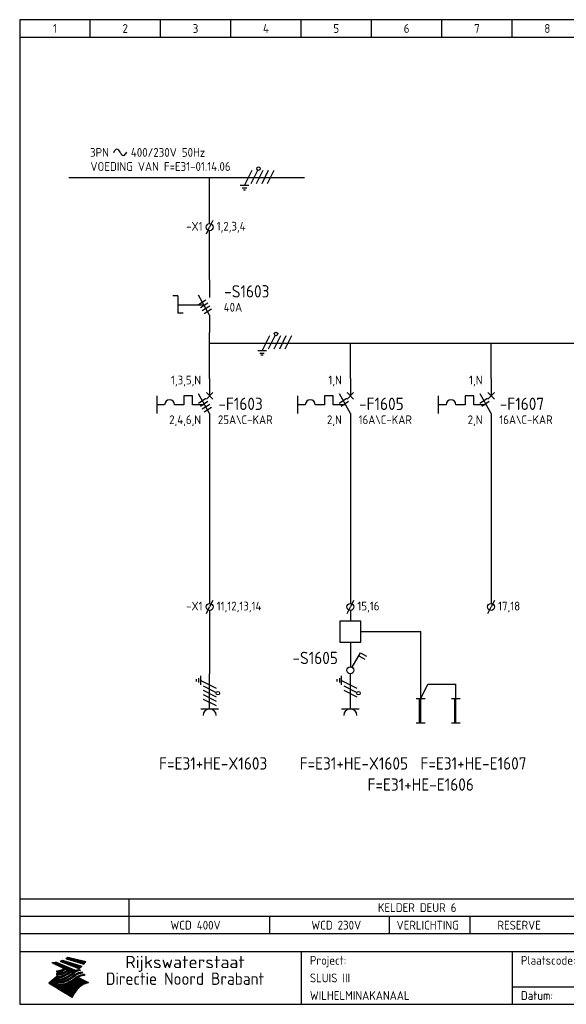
# Model space of a CAD drawing. Extents: x 10 to 410, y 10 to 290.
# Tile 1 of 2: x 10 to 165, y 10 to 290. Entities that reach past the tile are written whole.
import ezdxf
from ezdxf.enums import TextEntityAlignment as Align

# ---------------------------------------------------------------- set-up
doc = ezdxf.new("R2010")
doc.units = 0
doc.header["$LTSCALE"] = 10
doc.header["$MEASUREMENT"] = 0
doc.layers.get('0').update_dxf_attribs({"linetype": 'CONTINUOUS'})
for name, color, linetype in [('0-25', 7, 'CONTINUOUS'), ('0-35', 2, 'CONTINUOUS'), ('0-50', 3, 'CONTINUOUS'), ('B-25', 7, 'CONTINUOUS'), ('B-35', 2, 'CONTINUOUS'), ('S-25', 7, 'CONTINUOUS'), ('S-70', 5, 'CONTINUOUS')]:
    doc.layers.add(name, color=color, linetype=linetype)
doc.styles.add('ISO', font='iso.shx')
doc.styles.get("Standard").update_dxf_attribs({"font": 'iso.shx'})

# ---------------------------------------------------------------- blocks, each defined once
blk = doc.blocks.new('0009')
at = {"layer": 'S-25'}
for p, q in [((-1.09, -2.19), (1.09, 2.19)), ((0.78, -1.56), (2.66, 2.19)), ((2.34, -1.56), (4.22, 2.19)), ((3.91, -1.56), (5.78, 2.19)), ((5.47, -1.56), (7.34, 2.19)), ((0.16, -2.19), (-2.34, -2.19)), ((-1.72, -2.81), (-0.47, -2.81)), ((-0.78, -3.44), (-1.41, -3.44))]:
    blk.add_line(p, q, dxfattribs=at)
blk.add_circle((2.88, 2.63), 0.5, dxfattribs=at)
blk = doc.blocks.new('0002')
at = {"layer": 'S-25'}
for p, q in [((0, 0), (0, -5)), ((-15, -5), (-15, -10)), ((-7.35, -5), (-7.35, -7.5)), ((-4.85, -5), (-7.35, -5)), ((-4.85, -7.5), (-4.85, -5)), ((0, -10), (-3.12, -4.38)), ((0.94, -4.06), (-0.94, -5.94)), ((-0.94, -4.06), (0.94, -5.94)), ((-12.8, -7.5), (-15, -7.5)), ((-7.35, -7.5), (-10, -7.5)), ((-1.39, -7.5), (-4.85, -7.5)), ((0, -10), (0, -15))]:
    blk.add_line(p, q, dxfattribs=at)
blk.add_arc((-11.4, -7.5), 1.4, 0, 180, dxfattribs=at)
at = {"layer": 'B-25'}
for tag, p in [('KN1', (-2.43, -1.73)), ('KN2', (-2.43, -13.01))]:
    blk.add_attdef(tag, text='', height=2.5, dxfattribs=at).set_placement(p, align=Align.RIGHT)
blk.add_attdef('OM1', (5.91, -13.01), '', height=2.5, dxfattribs=at)
at = {"layer": 'B-35'}
blk.add_attdef('KT', (6.05, -8.99), '', height=3.5, dxfattribs=at)
blk = doc.blocks.new('0033')
at = {"layer": 'S-25'}
for p in [(-0.94, -1.88), (0.94, 1.88)]:
    blk.add_line(p, (0, 0), dxfattribs=at)
blk.add_circle((0, 0), 1, dxfattribs=at)
at = {"layer": 'B-25'}
blk.add_attdef('KT', text='', height=2.5, dxfattribs=at).set_placement((-2, -1), align=Align.RIGHT)
blk.add_attdef('KN1', (2, -1.01), '', height=2.5, dxfattribs=at)
blk = doc.blocks.new('0303B2C')
at = {"layer": '0-25'}
for p, q in [((0, -10), (0, 0)), ((-3.75, -2.19), (-3.75, -1.56)), ((-3.12, -1.25), (-3.12, -2.5)), ((-2.5, -3.12), (-2.5, -0.62)), ((-2.5, -1.88), (1.88, -4.06)), ((-1.88, -3.44), (1.88, -5.31)), ((-1.88, -4.69), (1.88, -6.56)), ((-1.88, -5.94), (1.88, -7.81)), ((-1.88, -7.19), (1.88, -9.06)), ((-2.5, -10), (2.5, -10))]:
    blk.add_line(p, q, dxfattribs=at)
blk.add_circle((2.32, -5.54), 0.5, dxfattribs=at)
blk.add_arc((0, -11.88), 1.88, 0, 180, dxfattribs=at)
at = {"layer": '0-25', "style": 'ISO'}
blk.add_attdef('GR', (5, -15), '', height=2.5, dxfattribs=at)
at = {"layer": '0-35', "style": 'ISO'}
blk.add_attdef('KT', (5, -11), '', height=3.5, dxfattribs=at)
blk = doc.blocks.new('A$C57B5337A')
at = {"layer": 'S-25'}
for p, q in [((6.88, 15), (6.88, 10)), ((6.88, 5), (3.76, 10.63)), ((6.88, 5), (6.88, 0))]:
    blk.add_line(p, q, dxfattribs=at)
at = {"layer": 'B-25'}
for tag, p in [('KN1', (4.45, 12.27)), ('KN2', (4.45, 0.99))]:
    blk.add_attdef(tag, text='', height=2.5, dxfattribs=at).set_placement(p, align=Align.RIGHT)
blk.add_attdef('OM1', (10.88, 1.99), '', height=2.5, dxfattribs=at)
at = {"layer": 'B-35'}
blk.add_attdef('KT', (11.02, 6.01), '', height=3.5, dxfattribs=at)
blk = doc.blocks.new('KADERA3')
at = {"layer": '0-25'}
for p, q in [((30, 285), (30, 290)), ((50, 285), (50, 290)), ((70, 285), (70, 290)), ((90, 285), (90, 290)), ((110, 285), (110, 290)), ((130, 285), (130, 290)), ((150, 285), (150, 290)), ((10, 285), (410, 285)), ((410, 35), (10, 35)), ((410, 30), (10, 30)), ((150, 15), (335, 15))]:
    blk.add_line(p, q, dxfattribs=at)
at = {"layer": '0-25', "color": 7}
for p, q in [((21.94, 22.42), (22.53, 22.42)), ((22.06, 22.48), (22.36, 22.48)), ((22.18, 22.53), (27.65, 20.8)), ((22.18, 22.53), (27.65, 20.8)), ((23.14, 22.99), (28.22, 21.46)), ((23.14, 22.99), (28.22, 21.46)), ((23.15, 22.98), (25.33, 22.98)), ((23.23, 23.04), (25.09, 23.04)), ((23.32, 23.1), (24.84, 23.1)), ((23.34, 22.93), (25.57, 22.93)), ((23.4, 23.15), (24.6, 23.15)), ((23.49, 23.21), (24.36, 23.21)), ((23.52, 22.87), (25.81, 22.87)), ((23.57, 23.27), (24.12, 23.27)), ((23.64, 23.32), (23.87, 23.32)), ((23.7, 23.36), (28.82, 22.17)), ((23.7, 23.36), (28.82, 22.17)), ((23.71, 22.82), (26.06, 22.82)), ((23.9, 22.76), (26.3, 22.76)), ((24.09, 22.7), (26.54, 22.7)), ((24.27, 22.65), (26.78, 22.65)), ((24.46, 22.59), (27.03, 22.59)), ((24.65, 22.53), (27.27, 22.53)), ((24.84, 22.48), (27.51, 22.48)), ((25.02, 22.42), (27.75, 22.42)), ((19.1, 21.89), (25.12, 19)), ((19.1, 21.89), (25.12, 19)), ((19.17, 21.86), (20.7, 21.86)), ((19.29, 21.8), (20.83, 21.8)), ((19.4, 21.75), (20.96, 21.75)), ((19.52, 21.69), (21.09, 21.69)), ((19.64, 21.63), (21.22, 21.63)), ((19.74, 21.92), (20.56, 21.92)), ((19.75, 21.58), (21.36, 21.58)), ((19.87, 21.52), (21.49, 21.52)), ((19.99, 21.47), (21.62, 21.47)), ((20.11, 21.41), (21.75, 21.41)), ((20.22, 21.35), (21.88, 21.35)), ((20.25, 21.97), (20.43, 21.97)), ((20.34, 21.3), (22.02, 21.3)), ((20.38, 21.99), (26.02, 19.59)), ((20.38, 21.99), (26.02, 19.59)), ((20.46, 21.24), (22.15, 21.24)), ((20.57, 21.18), (22.28, 21.18)), ((20.69, 21.13), (22.41, 21.13)), ((20.81, 21.07), (22.55, 21.07)), ((20.92, 21.02), (22.68, 21.02)), ((21.04, 20.96), (22.81, 20.96)), ((21.16, 20.9), (22.94, 20.9)), ((21.19, 19.61), (22.35, 19.61)), ((21.27, 20.85), (23.07, 20.85)), ((21.39, 20.79), (23.21, 20.79)), ((21.42, 19.67), (22.47, 19.67)), ((21.47, 22.25), (26.83, 20.19)), ((21.47, 22.25), (26.83, 20.19)), ((21.49, 22.25), (23.07, 22.25)), ((21.51, 20.73), (23.34, 20.73)), ((21.6, 22.2), (23.25, 22.2)), ((21.62, 19.72), (22.59, 19.72)), ((21.63, 20.68), (23.47, 20.68)), ((21.65, 22.31), (22.89, 22.31)), ((21.74, 20.62), (23.6, 20.62)), ((21.75, 22.14), (23.42, 22.14)), ((21.8, 22.37), (22.71, 22.37)), ((21.8, 19.78), (22.69, 19.78)), ((21.86, 20.57), (23.73, 20.57)), ((21.9, 22.08), (23.6, 22.08)), ((21.96, 19.83), (22.79, 19.83)), ((21.98, 20.51), (23.87, 20.51)), ((22.04, 22.03), (23.78, 22.03)), ((22.09, 20.45), (24, 20.45)), ((22.11, 19.89), (22.89, 19.89)), ((22.19, 21.97), (23.96, 21.97)), ((22.21, 20.4), (24.13, 20.4)), ((22.24, 19.95), (22.99, 19.95)), ((22.33, 20.34), (24.26, 20.34)), ((22.34, 21.92), (24.13, 21.92)), ((22.37, 20), (23.08, 20)), ((22.44, 20.28), (24.4, 20.28)), ((22.48, 21.86), (24.31, 21.86)), ((22.49, 20.06), (23.04, 20.06)), ((22.56, 20.23), (24.53, 20.23)), ((22.61, 20.12), (22.93, 20.12)), ((22.63, 21.8), (24.49, 21.8)), ((22.68, 20.17), (24.66, 20.17)), ((22.71, 20.17), (22.82, 20.17)), ((23.11, 20.02), (22.77, 20.2)), ((23.11, 20.02), (22.77, 20.2)), ((22.78, 21.75), (24.67, 21.75)), ((22.79, 20.12), (24.79, 20.12)), ((22.91, 20.06), (24.92, 20.06)), ((22.92, 21.69), (24.85, 21.69)), ((23.03, 20), (25.06, 20)), ((23.07, 21.63), (25.02, 21.63)), ((23.15, 19.95), (25.19, 19.95)), ((23.22, 21.58), (25.2, 21.58)), ((23.26, 19.89), (25.32, 19.89)), ((23.3, 19.61), (23.88, 19.61)), ((23.36, 21.52), (25.38, 21.52)), ((23.38, 19.83), (25.45, 19.83)), ((23.39, 19.67), (23.81, 19.67)), ((23.45, 19.7), (23.58, 19.79)), ((23.45, 19.7), (23.58, 19.79)), ((23.48, 19.72), (23.7, 19.72)), ((23.5, 19.78), (25.58, 19.78)), ((23.51, 21.47), (25.56, 21.47)), ((23.56, 19.78), (23.59, 19.78)), ((23.56, 19.39), (23.9, 19.62)), ((23.56, 19.39), (23.9, 19.62)), ((23.58, 19.79), (23.9, 19.62)), ((23.58, 19.79), (23.9, 19.62)), ((23.61, 19.72), (25.72, 19.72)), ((23.66, 21.41), (25.74, 21.41)), ((23.73, 19.67), (25.85, 19.67)), ((23.8, 21.35), (25.91, 21.35)), ((23.85, 19.61), (25.98, 19.61)), ((23.95, 21.3), (26.09, 21.3)), ((24.09, 21.24), (26.27, 21.24)), ((24.24, 21.18), (26.45, 21.18)), ((24.39, 21.13), (26.62, 21.13)), ((24.53, 21.07), (26.8, 21.07)), ((24.68, 21.02), (26.98, 21.02)), ((24.83, 20.96), (27.16, 20.96)), ((24.97, 20.9), (27.34, 20.9)), ((25.12, 20.85), (27.51, 20.85)), ((25.21, 22.37), (28, 22.37)), ((25.27, 20.79), (27.63, 20.79)), ((25.4, 22.31), (28.24, 22.31)), ((25.41, 20.73), (27.57, 20.73)), ((25.56, 20.68), (27.51, 20.68)), ((25.58, 22.25), (28.48, 22.25)), ((25.71, 20.62), (27.44, 20.62)), ((25.77, 22.2), (28.72, 22.2)), ((25.85, 20.57), (27.37, 20.57)), ((25.96, 22.14), (28.79, 22.14)), ((26, 20.51), (27.29, 20.51)), ((26.06, 19.61), (26.85, 19.61)), ((26.15, 22.08), (28.75, 22.08)), ((26.15, 20.45), (27.22, 20.45)), ((26.21, 19.67), (27.23, 19.67)), ((26.29, 20.4), (27.14, 20.4)), ((26.33, 22.03), (28.71, 22.03)), ((26.44, 20.34), (27.06, 20.34)), ((26.44, 19.72), (27.18, 19.72)), ((26.52, 21.97), (28.66, 21.97)), ((26.59, 20.28), (26.97, 20.28)), ((26.71, 21.92), (28.62, 21.92)), ((26.73, 20.23), (26.89, 20.23)), ((26.9, 21.86), (28.57, 21.86)), ((27.08, 21.8), (28.52, 21.8)), ((27.13, 19.78), (27.25, 19.64)), ((27.13, 19.78), (27.25, 19.64)), ((27.27, 21.75), (28.48, 21.75)), ((27.46, 21.69), (28.43, 21.69)), ((27.65, 21.63), (28.38, 21.63)), ((27.83, 21.58), (28.33, 21.58)), ((28.02, 21.52), (28.28, 21.52)), ((28.21, 21.47), (28.22, 21.47)), ((20.58, 17.88), (18.3, 16)), ((20.58, 17.88), (18.3, 16)), ((19.33, 16.85), (21.07, 16.85)), ((19.4, 16.91), (21.55, 16.91)), ((19.47, 16.97), (21.88, 16.97)), ((19.54, 17.02), (22.13, 17.02)), ((19.61, 17.08), (22.34, 17.08)), ((19.67, 17.13), (20.6, 17.13)), ((19.74, 17.19), (20.6, 17.19)), ((19.81, 17.25), (20.6, 17.25)), ((19.88, 17.3), (20.6, 17.3)), ((19.95, 17.36), (20.6, 17.36)), ((20.01, 17.42), (20.6, 17.42)), ((20.08, 17.47), (20.93, 17.47)), ((20.15, 17.53), (21.26, 17.53)), ((20.22, 17.58), (21.51, 17.58)), ((20.29, 17.64), (21.72, 17.64)), ((20.35, 17.7), (21.9, 17.7)), ((20.42, 17.75), (22.07, 17.75)), ((20.49, 17.81), (22.22, 17.81)), ((20.56, 17.87), (22.36, 17.87)), ((20.6, 19.11), (20.58, 19.51)), ((20.6, 19.11), (20.58, 19.51)), ((20.58, 19.5), (22.09, 19.5)), ((20.58, 19.44), (21.95, 19.44)), ((20.59, 19.38), (21.79, 19.38)), ((20.59, 19.33), (21.62, 19.33)), ((20.59, 19.27), (21.42, 19.27)), ((20.6, 19.22), (21.2, 19.22)), ((20.6, 19.16), (20.93, 19.16)), ((20.6, 19.11), (20.69, 19.12)), ((20.6, 19.11), (20.69, 19.12)), ((20.6, 18.79), (20.77, 18.81)), ((20.6, 18.79), (20.77, 18.81)), ((20.6, 18.29), (20.6, 18.79)), ((20.6, 18.29), (20.6, 18.79)), ((20.6, 18.77), (22.46, 18.77)), ((20.6, 18.71), (22.33, 18.71)), ((20.6, 18.65), (22.19, 18.65)), ((20.6, 18.6), (22.04, 18.6)), ((20.6, 18.54), (21.87, 18.54)), ((20.6, 18.48), (21.68, 18.48)), ((20.6, 18.43), (21.46, 18.43)), ((20.6, 18.37), (21.21, 18.37)), ((20.6, 18.32), (20.87, 18.32)), ((20.6, 18.29), (20.88, 18.32)), ((20.6, 18.29), (20.88, 18.32)), ((20.6, 17.88), (20.86, 17.91)), ((20.6, 17.88), (20.86, 17.91)), ((20.6, 17.43), (20.97, 17.48)), ((20.6, 17.43), (20.97, 17.48)), ((20.6, 17.43), (20.6, 17.09)), ((20.6, 17.43), (20.6, 17.09)), ((20.6, 17.09), (21.26, 17.16)), ((20.6, 17.09), (21.26, 17.16)), ((20.6, 16.8), (21.37, 16.89)), ((20.6, 16.8), (21.37, 16.89)), ((20.6, 16.8), (20.6, 16.45)), ((20.6, 16.8), (20.6, 16.45)), ((20.9, 19.55), (22.23, 19.55)), ((20.9, 18.82), (22.59, 18.82)), ((20.98, 17.92), (22.5, 17.92)), ((21.02, 17.13), (22.53, 17.13)), ((21.32, 18.88), (22.71, 18.88)), ((21.32, 17.98), (22.62, 17.98)), ((21.47, 17.19), (22.7, 17.19)), ((21.59, 18.03), (22.74, 18.03)), ((21.61, 18.93), (22.82, 18.93)), ((21.77, 17.25), (22.85, 17.25)), ((21.8, 18.09), (22.85, 18.09)), ((21.84, 18.99), (22.92, 18.99)), ((21.99, 18.15), (22.95, 18.15)), ((22.01, 17.3), (22.99, 17.3)), ((22.03, 19.05), (23.03, 19.05)), ((22.16, 18.2), (23.05, 18.2)), ((22.21, 19.1), (23.12, 19.1)), ((22.21, 17.36), (23.12, 17.36)), ((22.31, 18.26), (23.15, 18.26)), ((22.36, 19.16), (23.22, 19.16)), ((22.39, 17.42), (23.24, 17.42)), ((22.45, 18.32), (23.24, 18.32)), ((22.51, 19.22), (23.3, 19.22)), ((22.56, 17.47), (23.36, 17.47)), ((22.59, 18.37), (23.33, 18.37)), ((22.64, 19.27), (23.39, 19.27)), ((22.71, 18.43), (23.42, 18.43)), ((22.71, 17.53), (23.47, 17.53)), ((22.77, 19.33), (23.47, 19.33)), ((22.83, 18.48), (23.5, 18.48)), ((22.84, 17.58), (23.57, 17.58)), ((22.89, 19.38), (23.55, 19.38)), ((22.94, 18.54), (23.58, 18.54)), ((22.96, 16.85), (23.86, 16.85)), ((22.97, 17.64), (23.67, 17.64)), ((23, 19.44), (23.63, 19.44)), ((23.04, 18.6), (23.66, 18.6)), ((23.1, 19.5), (23.72, 19.5)), ((23.1, 17.7), (23.77, 17.7)), ((23.12, 16.91), (23.96, 16.91)), ((23.14, 18.65), (23.74, 18.65)), ((23.21, 19.55), (23.8, 19.55)), ((23.21, 17.75), (23.86, 17.75)), ((23.24, 18.71), (23.82, 18.71)), ((23.26, 16.97), (24.05, 16.97)), ((23.32, 17.81), (23.95, 17.81)), ((23.33, 18.77), (23.91, 18.77)), ((23.39, 17.02), (24.14, 17.02)), ((23.42, 18.82), (23.99, 18.82)), ((23.42, 17.87), (24.03, 17.87)), ((23.51, 18.88), (24.07, 18.88)), ((23.52, 17.92), (24.11, 17.92)), ((23.52, 17.08), (24.22, 17.08)), ((23.54, 18.9), (24.3, 19.42)), ((23.54, 18.9), (24.3, 19.42)), ((23.59, 18.93), (24.15, 18.93)), ((23.62, 17.98), (24.2, 17.98)), ((23.63, 17.13), (24.3, 17.13)), ((23.65, 18.59), (24.62, 19.25)), ((23.65, 18.59), (24.62, 19.25)), ((23.67, 18.99), (24.23, 18.99)), ((23.71, 18.03), (24.28, 18.03)), ((23.75, 19.05), (24.32, 19.05)), ((23.75, 17.19), (24.38, 17.19)), ((23.79, 18.09), (24.36, 18.09)), ((23.83, 19.1), (24.4, 19.1)), ((23.85, 17.25), (24.46, 17.25)), ((23.88, 18.15), (24.44, 18.15)), ((23.92, 19.16), (24.48, 19.16)), ((23.94, 18.19), (25.23, 19.07)), ((23.94, 18.19), (25.23, 19.07)), ((23.95, 17.3), (24.55, 17.3)), ((23.96, 19.55), (25.96, 19.55)), ((23.96, 18.2), (24.53, 18.2)), ((24, 19.22), (24.56, 19.22)), ((24.04, 18.26), (24.61, 18.26)), ((24.05, 17.36), (24.63, 17.36)), ((24.06, 17.88), (25.34, 18.76)), ((24.06, 17.88), (25.34, 18.76)), ((24.08, 19.5), (25.88, 19.5)), ((24.08, 19.27), (24.58, 19.27)), ((24.13, 18.32), (24.69, 18.32)), ((24.14, 17.42), (24.71, 17.42)), ((24.16, 19.33), (24.47, 19.33)), ((24.2, 19.44), (25.79, 19.44)), ((24.21, 18.37), (24.77, 18.37)), ((24.23, 17.47), (24.79, 17.47)), ((24.24, 17.48), (25.52, 18.36)), ((24.24, 17.48), (25.52, 18.36)), ((24.25, 19.38), (24.36, 19.38)), ((24.29, 18.43), (24.85, 18.43)), ((24.3, 19.42), (24.62, 19.25)), ((24.3, 19.42), (24.62, 19.25)), ((24.31, 19.38), (25.71, 19.38)), ((24.31, 17.53), (24.87, 17.53)), ((24.35, 17.17), (25.64, 18.05)), ((24.35, 17.17), (25.64, 18.05)), ((24.37, 18.48), (24.94, 18.48)), ((24.39, 17.58), (24.96, 17.58)), ((24.43, 19.33), (25.62, 19.33)), ((24.45, 18.54), (25.02, 18.54)), ((24.47, 17.64), (25.04, 17.64)), ((24.54, 18.6), (25.1, 18.6)), ((24.55, 19.27), (25.54, 19.27)), ((24.56, 17.7), (25.12, 17.7)), ((24.62, 18.65), (25.18, 18.65)), ((24.63, 16.72), (25.91, 17.6)), ((24.63, 16.72), (25.91, 17.6)), ((24.64, 17.75), (25.2, 17.75)), ((24.67, 19.22), (25.45, 19.22)), ((24.7, 18.71), (25.27, 18.71)), ((24.72, 17.81), (25.29, 17.81)), ((24.78, 19.16), (25.37, 19.16)), ((24.78, 18.77), (25.34, 18.77)), ((24.8, 17.87), (25.37, 17.87)), ((24.82, 16.85), (28.23, 16.85)), ((24.87, 18.82), (25.4, 18.82)), ((24.89, 17.92), (25.45, 17.92)), ((24.9, 19.1), (25.28, 19.1)), ((24.9, 16.91), (28.11, 16.91)), ((24.95, 18.88), (25.45, 18.88)), ((24.97, 17.98), (25.53, 17.98)), ((24.99, 16.97), (28, 16.97)), ((25.02, 19.05), (25.2, 19.05)), ((25.03, 18.93), (25.51, 18.93)), ((25.05, 18.03), (25.61, 18.03)), ((25.07, 17.02), (27.89, 17.02)), ((25.11, 18.99), (25.57, 18.99)), ((26.02, 19.59), (25.12, 19)), ((26.02, 19.59), (25.12, 19)), ((25.13, 18.09), (25.68, 18.09)), ((25.15, 17.08), (27.77, 17.08)), ((25.19, 19.05), (25.63, 19.05)), ((25.21, 18.15), (25.75, 18.15)), ((25.23, 17.13), (27.66, 17.13)), ((25.26, 19.1), (25.7, 19.1)), ((25.3, 18.2), (25.82, 18.2)), ((25.31, 17.19), (27.55, 17.19)), ((25.33, 19.16), (25.77, 19.16)), ((25.38, 18.26), (25.89, 18.26)), ((25.39, 19.22), (25.85, 19.22)), ((25.4, 17.25), (27.43, 17.25)), ((25.46, 18.32), (25.97, 18.32)), ((25.47, 19.27), (25.93, 19.27)), ((25.48, 17.3), (27.32, 17.3)), ((25.54, 19.33), (26.03, 19.33)), ((25.54, 18.37), (26.06, 18.37)), ((25.56, 17.36), (27.21, 17.36)), ((25.62, 18.43), (26.14, 18.43)), ((25.63, 19.38), (26.13, 19.38)), ((25.64, 17.42), (27.1, 17.42)), ((25.7, 18.48), (26.24, 18.48)), ((25.72, 19.44), (26.24, 19.44)), ((25.73, 17.47), (26.98, 17.47)), ((25.79, 18.54), (26.34, 18.54)), ((25.81, 17.53), (26.87, 17.53)), ((25.82, 19.5), (26.36, 19.5)), ((25.89, 18.6), (26.46, 18.6)), ((25.89, 17.58), (26.76, 17.58)), ((25.93, 19.55), (26.53, 19.55)), ((25.96, 17.64), (26.64, 17.64)), ((25.99, 18.65), (26.58, 18.65)), ((26.04, 17.7), (26.59, 17.7)), ((26.1, 18.71), (26.72, 18.71)), ((26.12, 17.75), (26.67, 17.75)), ((26.2, 17.81), (26.76, 17.81)), ((26.23, 18.77), (26.89, 18.77)), ((26.29, 17.87), (26.86, 17.87)), ((26.37, 18.82), (27.09, 18.82)), ((26.39, 17.92), (26.97, 17.92)), ((26.49, 17.98), (27.09, 17.98)), ((26.53, 18.88), (27.34, 18.88)), ((26.56, 17.68), (29.54, 16.2)), ((26.56, 17.68), (29.54, 16.2)), ((26.6, 18.03), (27.22, 18.03)), ((26.72, 18.09), (27.38, 18.09)), ((26.73, 18.93), (27.66, 18.93)), ((26.85, 18.15), (27.56, 18.15)), ((26.99, 18.99), (27.9, 18.99)), ((27, 18.2), (27.8, 18.2)), ((27.18, 18.26), (28.13, 18.26)), ((27.26, 19.05), (27.84, 19.05)), ((27.39, 18.32), (28.47, 18.32)), ((27.7, 18.37), (28.49, 18.37)), ((27.78, 19.1), (27.93, 18.96)), ((27.78, 19.1), (27.93, 18.96)), ((28, 18.43), (28.44, 18.43)), ((28.39, 18.48), (28.54, 18.32)), ((28.39, 18.48), (28.54, 18.32)), ((24.94, 11.97), (18.3, 16)), ((24.94, 11.97), (18.3, 16)), ((18.31, 16.01), (20.96, 16.01)), ((18.38, 16.07), (21.46, 16.07)), ((18.38, 15.95), (20.6, 15.95)), ((18.45, 16.12), (21.88, 16.12)), ((18.47, 15.9), (20.6, 15.9)), ((18.52, 16.18), (22.15, 16.18)), ((18.57, 15.84), (20.6, 15.84)), ((18.59, 16.23), (22.38, 16.23)), ((18.65, 16.29), (22.58, 16.29)), ((18.66, 15.78), (20.6, 15.78)), ((18.72, 16.35), (22.75, 16.35)), ((18.75, 15.73), (20.6, 15.73)), ((18.79, 16.4), (22.91, 16.4)), ((18.85, 15.67), (20.6, 15.67)), ((18.86, 16.46), (20.6, 16.46)), ((18.93, 16.52), (20.6, 16.52)), ((18.94, 15.62), (20.6, 15.62)), ((18.99, 16.57), (20.6, 16.57)), ((19.03, 15.56), (27.83, 15.56)), ((19.06, 16.63), (20.6, 16.63)), ((19.12, 15.5), (27.75, 15.5)), ((19.13, 16.68), (20.6, 16.68)), ((19.2, 16.74), (20.6, 16.74)), ((19.22, 15.45), (27.66, 15.45)), ((19.27, 16.8), (20.6, 16.8)), ((19.31, 15.39), (27.58, 15.39)), ((19.4, 15.33), (27.5, 15.33)), ((19.49, 15.28), (27.43, 15.28)), ((19.59, 15.22), (27.36, 15.22)), ((19.68, 15.17), (27.29, 15.17)), ((19.77, 15.11), (27.22, 15.11)), ((19.86, 15.05), (27.15, 15.05)), ((19.96, 15), (27.09, 15)), ((20.05, 14.94), (27.02, 14.94)), ((20.14, 14.88), (26.96, 14.88)), ((20.24, 14.83), (26.9, 14.83)), ((20.33, 14.77), (26.84, 14.77)), ((20.42, 14.72), (26.79, 14.72)), ((20.51, 14.66), (26.73, 14.66)), ((20.6, 16.45), (21.56, 16.56)), ((20.6, 16.45), (21.56, 16.56)), ((20.6, 15.97), (21.67, 16.09)), ((20.6, 15.97), (21.67, 16.09)), ((20.6, 15.97), (20.6, 15.58)), ((20.6, 15.97), (20.6, 15.58)), ((20.6, 15.58), (21.95, 15.73)), ((20.6, 15.58), (21.95, 15.73)), ((20.61, 14.6), (26.68, 14.6)), ((20.7, 16.46), (23.06, 16.46)), ((20.7, 14.55), (26.62, 14.55)), ((20.79, 14.49), (26.57, 14.49)), ((20.88, 14.43), (26.52, 14.43)), ((20.94, 15.62), (27.92, 15.62)), ((20.98, 14.38), (26.47, 14.38)), ((21.07, 14.32), (26.42, 14.32)), ((21.16, 14.27), (26.38, 14.27)), ((21.2, 16.52), (23.2, 16.52)), ((21.25, 14.21), (26.33, 14.21)), ((21.35, 14.15), (26.29, 14.15)), ((21.44, 14.1), (26.24, 14.1)), ((21.45, 15.67), (28.01, 15.67)), ((21.53, 14.04), (26.2, 14.04)), ((21.72, 16.57), (23.32, 16.57)), ((21.96, 15.73), (28.11, 15.73)), ((22.1, 16.63), (23.44, 16.63)), ((22.34, 15.78), (28.21, 15.78)), ((22.38, 16.68), (23.56, 16.68)), ((22.6, 16.74), (23.66, 16.74)), ((22.62, 15.84), (28.33, 15.84)), ((22.79, 16.8), (23.77, 16.8)), ((22.84, 15.9), (28.52, 15.9)), ((23.04, 15.95), (28.71, 15.95)), ((23.21, 16.01), (28.9, 16.01)), ((23.37, 16.07), (29.08, 16.07)), ((23.51, 16.12), (29.27, 16.12)), ((29.41, 16.17), (23.65, 16.17)), ((23.77, 16.23), (29.47, 16.23)), ((23.89, 16.29), (29.36, 16.29)), ((24, 16.35), (29.24, 16.35)), ((24.11, 16.4), (29.13, 16.4)), ((24.21, 16.46), (29.02, 16.46)), ((24.31, 16.52), (28.91, 16.52)), ((24.4, 16.57), (28.79, 16.57)), ((24.49, 16.63), (28.68, 16.63)), ((24.57, 16.68), (28.57, 16.68)), ((24.66, 16.74), (28.45, 16.74)), ((24.74, 16.8), (28.34, 16.8)), ((28.29, 15.83), (29.54, 16.2)), ((28.29, 15.83), (29.54, 16.2)), ((29.54, 16.2), (29.45, 16.17)), ((29.54, 16.2), (29.45, 16.17)), ((29.46, 16.18), (29.47, 16.18)), ((21.63, 13.98), (26.16, 13.98)), ((21.72, 13.93), (26.12, 13.93)), ((21.81, 13.87), (26.08, 13.87)), ((21.9, 13.82), (26.04, 13.82)), ((22, 13.76), (26, 13.76)), ((22.09, 13.7), (25.96, 13.7)), ((22.18, 13.65), (25.93, 13.65)), ((22.27, 13.59), (25.89, 13.59)), ((22.37, 13.53), (25.86, 13.53)), ((22.46, 13.48), (25.82, 13.48)), ((22.55, 13.42), (25.79, 13.42)), ((22.65, 13.37), (25.76, 13.37)), ((22.74, 13.31), (25.73, 13.31)), ((22.83, 13.25), (25.69, 13.25)), ((22.92, 13.2), (25.66, 13.2)), ((23.02, 13.14), (25.63, 13.14)), ((23.11, 13.08), (25.59, 13.08)), ((23.2, 13.03), (25.56, 13.03)), ((23.29, 12.97), (25.53, 12.97)), ((23.39, 12.92), (25.5, 12.92)), ((23.48, 12.86), (25.46, 12.86)), ((23.57, 12.8), (25.43, 12.8)), ((23.66, 12.75), (25.4, 12.75)), ((23.76, 12.69), (25.36, 12.69)), ((23.85, 12.63), (25.33, 12.63)), ((23.94, 12.58), (25.3, 12.58)), ((24.04, 12.52), (25.26, 12.52)), ((24.13, 12.47), (25.23, 12.47)), ((24.22, 12.41), (25.2, 12.41)), ((24.31, 12.35), (25.17, 12.35)), ((24.41, 12.3), (25.13, 12.3)), ((24.5, 12.24), (25.1, 12.24)), ((24.59, 12.18), (25.07, 12.18)), ((24.68, 12.13), (25.03, 12.13)), ((24.78, 12.07), (25, 12.07)), ((24.87, 12.02), (24.97, 12.02)), ((24.94, 11.97), (25.81, 13.45)), ((24.94, 11.97), (25.81, 13.45))]:
    blk.add_line(p, q, dxfattribs=at)
for centre, radius, start, end in [((19.84, 27.26), 5.27, 288.0217, 296.3084), ((19.84, 27.26), 5.27, 288.0217, 296.3084), ((20.49, 27.56), 5.28, 300.0654, 307.393), ((20.49, 27.56), 5.28, 300.0654, 307.393), ((19.15, 29.7), 7.8, 269.6055, 279.0886), ((19.15, 29.7), 7.8, 269.6055, 279.0886), ((19.93, 25.38), 5.91, 276.3402, 298.7463), ((19.93, 25.38), 5.91, 276.3402, 298.7463), ((19.84, 25.09), 6.03, 278.129, 302.868), ((19.84, 25.09), 6.03, 278.129, 302.868), ((20.35, 24.56), 5.76, 274.164, 302.5474), ((20.35, 24.56), 5.76, 274.164, 302.5474), ((27.05, 17.17), 2.63, 107.4286, 133.7799), ((27.05, 17.17), 2.63, 107.4286, 133.7799), ((27.01, 16.84), 2.93, 87.7348, 104.8316), ((27.01, 16.84), 2.93, 87.7348, 104.8316), ((27.37, 15.71), 3.93, 91.7838, 103.2817), ((27.37, 15.71), 3.93, 91.7838, 103.2817), ((24.11, 24.7), 5.26, 301.1147, 312.2814), ((24.11, 24.7), 5.26, 301.1147, 312.2814), ((21.95, 27.32), 8.59, 316.9248, 323.1399), ((21.95, 27.32), 8.59, 316.9248, 323.1399), ((20.21, 23.78), 5.91, 273.6149, 304.3803), ((20.21, 23.78), 5.91, 273.6149, 304.3803), ((20.05, 24.28), 6.02, 277.9472, 305.7139), ((20.05, 24.28), 6.02, 277.9472, 305.7139), ((20.04, 23.49), 6.09, 278.8115, 306.4242), ((20.04, 23.49), 6.09, 278.8115, 306.4242), ((20.53, 23.07), 5.96, 277.0519, 304.973), ((20.53, 23.07), 5.96, 277.0519, 304.973), ((20.72, 22.76), 5.91, 276.3402, 304.3803), ((20.72, 22.76), 5.91, 276.3402, 304.3803), ((21.06, 22.34), 5.81, 274.9043, 303.1745), ((21.06, 22.34), 5.81, 274.9043, 303.1745), ((20.82, 22.06), 6.04, 278.1111, 305.8489), ((20.82, 22.06), 6.04, 278.1111, 305.8489), ((27.45, 16.91), 2.81, 110.4143, 138.7411), ((27.45, 16.91), 2.81, 110.4143, 138.7411), ((27.57, 15.64), 3.4, 98.1566, 126.9045), ((27.57, 15.64), 3.4, 98.1566, 126.9045), ((27.91, 15.54), 3.39, 100.5835, 132.088), ((27.91, 15.54), 3.39, 100.5835, 132.088), ((28.21, 14.74), 3.67, 95.7581, 128.7216), ((28.21, 14.74), 3.67, 95.7581, 128.7216), ((28.4, 15.05), 3.21, 96.3886, 125.0052), ((28.4, 15.05), 3.21, 96.3886, 125.0052), ((27.82, 16.31), 2.8, 90.634, 105.1984), ((27.82, 16.31), 2.8, 90.634, 105.1984), ((28.19, 15.04), 3.93, 93.8342, 103.2817), ((28.19, 15.04), 3.93, 93.8342, 103.2817), ((28.58, 15.69), 2.8, 93.8141, 105.1984), ((28.58, 15.69), 2.8, 93.8141, 105.1984), ((28.95, 14.41), 3.93, 96.0135, 103.2817), ((28.95, 14.41), 3.93, 96.0135, 103.2817), ((21.3, 21.6), 5.91, 276.3402, 304.3803), ((21.3, 21.6), 5.91, 276.3402, 304.3803), ((31.24, 10.26), 6.3, 117.9568, 149.6251), ((31.24, 10.26), 6.3, 117.9568, 149.6251)]:
    blk.add_arc(centre, radius, start, end, dxfattribs=at)
at = {"layer": '0-35'}
for p, q in [((90, 25), (90, 10)), ((150, 25), (150, 10))]:
    blk.add_line(p, q, dxfattribs=at)
at = {"layer": '0-50'}
blk.add_line((10, 25), (410, 25), dxfattribs=at)
blk.add_lwpolyline([(10, 10), (410, 10), (410, 290), (10, 290)], close=True, dxfattribs=at)
at = {"layer": '0-25', "style": 'ISO'}
for s, p in [('Project:', (92.5, 22.5)), ('Plaatscode:', (152.5, 22.5)), ('Datum:', (152.5, 12.5))]:
    blk.add_text(s, height=2.5, dxfattribs=at).set_placement(p, align=Align.MIDDLE_LEFT)
for tag, p in [('STR1', (20, 287.5)), ('STR2', (40, 287.5)), ('STR3', (60, 287.5)), ('STR4', (80, 287.5)), ('STR5', (100, 287.5)), ('STR6', (120, 287.5)), ('STR7', (140, 287.5)), ('STR8', (160, 287.5)), ('STR9', (180, 287.5)), ('STR10', (200, 287.5)), ('STR11', (220, 287.5)), ('STR12', (240, 287.5)), ('STR13', (260, 287.5)), ('STR14', (280, 287.5)), ('STR15', (300, 287.5)), ('STR16', (320, 287.5)), ('STR17', (340, 287.5)), ('STR18', (360, 287.5)), ('STR19', (380, 287.5)), ('STR20', (400, 287.5)), ('W', (180, 12.5)), ('Z', (310, 12.5)), ('Y', (327.5, 12.5))]:
    blk.add_attdef(tag, text='', height=2.5, dxfattribs=at).set_placement(p, align=Align.MIDDLE)
for tag, p in [('N', (220, 22.5)), ('B', (92.5, 17.5)), ('P', (220, 17.5)), ('C', (92.5, 12.5)), ('U', (220, 12.5)), ('REV', (295, 12.5))]:
    blk.add_attdef(tag, text='', height=2.5, dxfattribs=at).set_placement(p, align=Align.MIDDLE_LEFT)
at = {"layer": '0-35', "style": 'ISO', "width": 1.00614}
blk.add_text('Rijkswaterstaat', height=3.5, dxfattribs=at).set_placement((40, 20.28), (74, 20.28), align=Align.FIT)
at = {"layer": '0-35', "color": 2, "style": 'ISO', "width": 0.948867}
blk.add_text('Directie Noord Brabant', height=3.5, dxfattribs=at).set_placement((34.5, 15.53), (79.5, 15.53), align=Align.FIT)
at = {"layer": '0-35', "style": 'ISO'}
blk.add_attdef('RNR', text='', height=3.5, dxfattribs=at).set_placement((305, 17.5), align=Align.MIDDLE)
for tag, p in [('X', (178.5, 17.5)), ('FORM', (402.5, 15))]:
    blk.add_attdef(tag, text='', height=3.5, dxfattribs=at).set_placement(p, align=Align.MIDDLE_LEFT)
at = {"layer": '0-50', "style": 'ISO'}
for tag, p in [('M', (342.5, 15)), ('O', (365, 15))]:
    blk.add_attdef(tag, text='', height=5, dxfattribs=at).set_placement(p, align=Align.MIDDLE)
blk.add_attdef('Q', text='', height=5, dxfattribs=at).set_placement((382.5, 15), align=Align.MIDDLE_LEFT)
blk = doc.blocks.new('WCD')
at = {"layer": '0-25'}
for p, q in [((0, -10), (0, 0)), ((-3.75, -2.19), (-3.75, -1.56)), ((-3.12, -1.25), (-3.12, -2.5)), ((-2.5, -3.12), (-2.5, -0.62)), ((-2.5, -1.88), (1.88, -4.06)), ((-1.88, -3.44), (1.88, -5.31)), ((-1.88, -4.69), (1.88, -6.56)), ((-2.5, -10), (2.5, -10))]:
    blk.add_line(p, q, dxfattribs=at)
blk.add_circle((2.32, -5.54), 0.5, dxfattribs=at)
blk.add_arc((0, -11.88), 1.88, 0, 180, dxfattribs=at)
at = {"layer": '0-25', "style": 'ISO'}
blk.add_attdef('GR', (5, -15), '', height=2.5, dxfattribs=at)
at = {"layer": '0-35', "style": 'ISO'}
blk.add_attdef('KT', (5, -11), '', height=3.5, dxfattribs=at)

msp = doc.modelspace()

# ---------------------------------------------------------------- linework, layer by layer
msp.add_lwpolyline([(101, 113), (107, 113), (107, 119), (101, 119)], close=True)
at = {"layer": '0-25'}
for p, q in [((10, 40), (410, 40)), ((41, 40), (41, 30)), ((81, 35), (81, 30)), ((115, 35), (115, 30)), ((138, 35), (138, 30))]:
    msp.add_line(p, q, dxfattribs=at)
at = {"layer": 'B-25'}
for p, q in [((36.76, 252.27), (37.09, 252.85)), ((38.54, 252.3), (38.23, 252.85)), ((38.54, 252.3), (38.86, 251.75)), ((40.33, 252.33), (39.99, 251.75))]:
    msp.add_line(p, q, dxfattribs=at)
for centre, start, end in [((37.66, 252.53), 29.8344, 150.0578), ((39.43, 252.08), 209.8344, 330.0578)]:
    msp.add_arc(centre, 0.653, start, end, dxfattribs=at)
at = {"layer": 'S-25'}
for p, q in [((64, 232), (64, 245)), ((64, 216), (64, 230)), ((55, 211.5), (53.5, 211.5)), ((55, 211.5), (55, 206.5)), ((60.85, 208.99), (62.96, 210.33)), ((62.44, 208.81), (55, 208.81)), ((61.38, 208.14), (63.49, 209.48)), ((61.92, 207.3), (64.03, 208.64)), ((62.46, 206.45), (64.57, 207.8)), ((56.5, 206.5), (55, 206.5)), ((64, 198), (64, 201)), ((64, 188), (64, 198)), ((104, 188), (104, 198)), ((144, 188), (144, 198)), ((60.85, 180.99), (62.96, 182.33)), ((100.85, 180.99), (102.96, 182.33)), ((140.85, 180.99), (142.96, 182.33)), ((61.38, 180.14), (63.49, 181.48)), ((61.92, 179.3), (64.03, 180.64)), ((62.46, 178.45), (64.57, 179.8)), ((101.38, 180.14), (103.49, 181.48)), ((141.38, 180.14), (143.49, 181.48)), ((64, 173), (64, 124)), ((104, 173), (104, 124)), ((144, 173), (144, 124)), ((64, 122), (64, 104)), ((104, 122), (104, 119)), ((107, 116), (124, 116)), ((124, 97), (124, 116)), ((104, 113), (104, 106)), ((106.38, 109.13), (108.11, 108.13)), ((124, 97), (126, 101)), ((126, 101), (134, 101)), ((134, 97), (134, 101)), ((122.75, 97), (125.25, 97)), ((123.69, 90), (123.69, 97)), ((124, 90), (124, 97)), ((132.75, 97), (135.25, 97)), ((133.69, 90), (133.69, 97)), ((134, 90), (134, 97)), ((122.75, 90), (125.25, 90)), ((132.75, 90), (135.25, 90))]:
    msp.add_line(p, q, dxfattribs=at)
msp.add_lwpolyline([(104.5, 105.87), (106.88, 109.99), (108.61, 108.99)], dxfattribs=at)
msp.add_circle((104, 105), 1, dxfattribs=at)
at = {"layer": 'S-70'}
for p, q in [((91, 245), (24, 245)), ((64, 198), (377, 198))]:
    msp.add_line(p, q, dxfattribs=at)

# ---------------------------------------------------------------- block references
at = {"layer": '0-25'}
for name, p in [('0303B2C', (64, 104)), ('WCD', (104, 104))]:
    msp.add_blockref(name, p, dxfattribs=at)
at = {"layer": 'S-25'}
ref = msp.add_blockref('KADERA3', (0, 0), dxfattribs=at)
ref.add_attrib('B', 'SLUIS III', dxfattribs={"layer": '0-25', "height": 2.5, "style": 'ISO'}).set_placement((92.5, 17.5), align=Align.MIDDLE_LEFT)
ref.add_attrib('C', 'WILHELMINAKANAAL', dxfattribs={"layer": '0-25', "height": 2.5, "style": 'ISO'}).set_placement((92.5, 12.5), align=Align.MIDDLE_LEFT)
ref.add_attrib('STR1', '1', dxfattribs={"layer": '0-25', "height": 2.5, "style": 'ISO'}).set_placement((20, 287.5), align=Align.MIDDLE)
ref.add_attrib('STR2', '2', dxfattribs={"layer": '0-25', "height": 2.5, "style": 'ISO'}).set_placement((40, 287.5), align=Align.MIDDLE)
ref.add_attrib('STR3', '3', dxfattribs={"layer": '0-25', "height": 2.5, "style": 'ISO'}).set_placement((60, 287.5), align=Align.MIDDLE)
ref.add_attrib('STR4', '4', dxfattribs={"layer": '0-25', "height": 2.5, "style": 'ISO'}).set_placement((80, 287.5), align=Align.MIDDLE)
ref.add_attrib('STR5', '5', dxfattribs={"layer": '0-25', "height": 2.5, "style": 'ISO'}).set_placement((100, 287.5), align=Align.MIDDLE)
ref.add_attrib('STR6', '6', dxfattribs={"layer": '0-25', "height": 2.5, "style": 'ISO'}).set_placement((120, 287.5), align=Align.MIDDLE)
ref.add_attrib('STR7', '7', dxfattribs={"layer": '0-25', "height": 2.5, "style": 'ISO'}).set_placement((140, 287.5), align=Align.MIDDLE)
ref.add_attrib('STR8', '8', dxfattribs={"layer": '0-25', "height": 2.5, "style": 'ISO'}).set_placement((160, 287.5), align=Align.MIDDLE)
for p in [(75, 245), (80, 198)]:
    msp.add_blockref('0009', p, dxfattribs=at)
ref = msp.add_blockref('0033', (64, 231), dxfattribs=at)
ref.add_attrib('KN1', '1,2,3,4', (66, 230.02), dxfattribs={"layer": 'B-25', "height": 2.5})
ref.add_attrib('KT', '-X1', dxfattribs={"layer": 'B-25', "height": 2.5}).set_placement((62, 230), align=Align.RIGHT)
ref = msp.add_blockref('A$C57B5337A', (57.12, 201), dxfattribs=at)
ref.add_attrib('OM1', '40A', (68, 206.98), dxfattribs={"layer": 'B-25', "height": 2.5})
ref.add_attrib('KT', '-S1603', (68.14, 211), dxfattribs={"layer": 'B-35', "height": 3.5})
ref = msp.add_blockref('0002', (64, 188), dxfattribs=at)
ref.add_attrib('OM1', '25A\\C-KAR', (66.34, 174.99), dxfattribs={"layer": 'B-25', "height": 2.5})
ref.add_attrib('KT', '-F1603', (66.48, 179.01), dxfattribs={"layer": 'B-35', "height": 3.5})
ref.add_attrib('KN1', '1,3,5,N', dxfattribs={"layer": 'B-25', "height": 2.5}).set_placement((61.57, 186.27), align=Align.RIGHT)
ref.add_attrib('KN2', '2,4,6,N', dxfattribs={"layer": 'B-25', "height": 2.5}).set_placement((61.57, 174.99), align=Align.RIGHT)
ref = msp.add_blockref('0002', (104, 188), dxfattribs=at)
ref.add_attrib('OM1', '16A\\C-KAR', (106.34, 174.99), dxfattribs={"layer": 'B-25', "height": 2.5})
ref.add_attrib('KT', '-F1605', (106.48, 179.01), dxfattribs={"layer": 'B-35', "height": 3.5})
ref.add_attrib('KN1', '1,N', dxfattribs={"layer": 'B-25', "height": 2.5}).set_placement((101.57, 186.27), align=Align.RIGHT)
ref.add_attrib('KN2', '2,N', dxfattribs={"layer": 'B-25', "height": 2.5}).set_placement((101.57, 174.99), align=Align.RIGHT)
ref = msp.add_blockref('0002', (144, 188), dxfattribs=at)
ref.add_attrib('OM1', '16A\\C-KAR', (146.34, 174.99), dxfattribs={"layer": 'B-25', "height": 2.5})
ref.add_attrib('KT', '-F1607', (146.48, 179.01), dxfattribs={"layer": 'B-35', "height": 3.5})
ref.add_attrib('KN1', '1,N', dxfattribs={"layer": 'B-25', "height": 2.5}).set_placement((141.57, 186.27), align=Align.RIGHT)
ref.add_attrib('KN2', '2,N', dxfattribs={"layer": 'B-25', "height": 2.5}).set_placement((141.57, 174.99), align=Align.RIGHT)
ref = msp.add_blockref('0033', (64, 123), dxfattribs=at)
ref.add_attrib('KN1', '11,12,13,14', (66, 122), dxfattribs={"layer": 'B-25', "height": 2.5})
ref.add_attrib('KT', '-X1', dxfattribs={"layer": 'B-25', "height": 2.5}).set_placement((62, 122), align=Align.RIGHT)
ref = msp.add_blockref('0033', (104, 123), dxfattribs=at)
ref.add_attrib('KN1', '15,16', (106, 122), dxfattribs={"layer": 'B-25', "height": 2.5})
ref = msp.add_blockref('0033', (144, 123), dxfattribs=at)
ref.add_attrib('KN1', '17,18', (146, 122), dxfattribs={"layer": 'B-25', "height": 2.5})

# ---------------------------------------------------------------- texts
at = {"layer": 'B-25'}
msp.add_text('3PN', height=2.5, dxfattribs=at).set_placement((35.36, 252.25), align=Align.MIDDLE_RIGHT)
for s, p in [('400/230V 50Hz', (41.61, 252.25)), ('VOEDING VAN F=E31-01.14.06', (30.11, 248.25))]:
    msp.add_text(s, height=2.5, dxfattribs=at).set_placement(p, align=Align.MIDDLE_LEFT)
for s, p in [('KELDER DEUR 6', (123, 37.5)), ('WCD 400V', (60, 32.5)), ('WCD 230V', (100, 32.5)), ('VERLICHTING', (126, 32.5)), ('RESERVE', (152, 32.5))]:
    msp.add_text(s, height=2.5, dxfattribs=at).set_placement(p, align=Align.MIDDLE_CENTER)
at = {"layer": 'B-35'}
for s, p in [('-S1605', (94, 108.5)), ('F=E31+HE-X1603', (65, 78.5)), ('F=E31+HE-X1605', (105, 78.5)), ('F=E31+HE-E1607', (139, 78.5)), ('F=E31+HE-E1606', (124, 72.5))]:
    msp.add_text(s, height=3.5, dxfattribs=at).set_placement(p, align=Align.MIDDLE)

doc.saveas('drawing.dxf')
